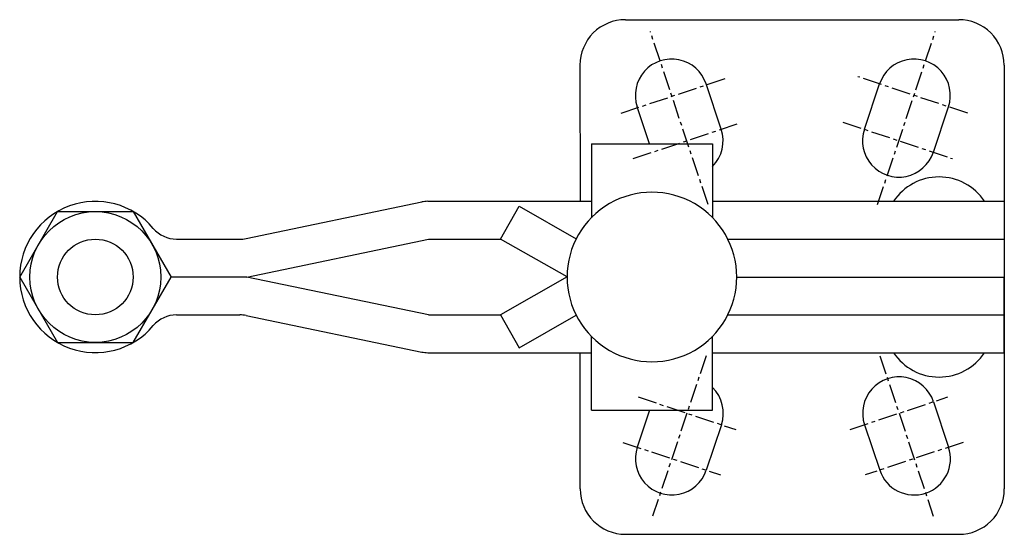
# Model space of a CAD drawing. Extents: x 187 to 251.9, y 245 to 279.
import ezdxf

# ---------------------------------------------------------------- set-up
doc = ezdxf.new("R2010")
doc.units = 0
doc.linetypes.add('CENTER', pattern=[2, 1.25, -0.25, 0.25, -0.25])
doc.layers.get('0').update_dxf_attribs({"linetype": 'CONTINUOUS'})
doc.layers.add('BRAUER-1', color=1, linetype='CENTER')

msp = doc.modelspace()

# ---------------------------------------------------------------- linework, layer by layer
for p, q in [((226.940034, 279.000049), (248.939809, 279.000049)), ((223.940064, 276.000079), (223.950063, 267)), ((251.939779, 276.000079), (251.949778, 248.000019)), ((233.266808, 271.759068), (232.266818, 274.759038)), ((242.713034, 271.759068), (243.713024, 274.759038)), ((228.526917, 270.799962), (227.713184, 273.24116)), ((247.266668, 270.24119), (248.266658, 273.24116)), ((224.690056, 270.799962), (224.690056, 265.919194)), ((224.690056, 270.799962), (232.689976, 270.799961)), ((232.689976, 270.799961), (232.689976, 265.919194)), ((201.894416, 264.541989), (213.490725, 266.957887)), ((213.898629, 266.999925), (215.200018, 266.999905)), ((215.200018, 267), (224.690056, 267)), ((218.690116, 264.500025), (219.925127, 266.673644)), ((219.925127, 266.673644), (223.694993, 264.531674)), ((232.689976, 266.999999), (251.939778, 266.999999)), ((251.939778, 266.999999), (251.939778, 262.000049)), ((186.955748, 261.999976), (189.453064, 266.325454)), ((189.453064, 266.325454), (194.447695, 266.325453)), ((194.447695, 266.325453), (196.945009, 261.999976)), ((197.305283, 264.499951), (201.486512, 264.499951)), ((201.950279, 261.999976), (213.950159, 264.49995)), ((213.950159, 264.49995), (215.200018, 264.49995)), ((215.200018, 264.500025), (218.690116, 264.500025)), ((223.090072, 262.000051), (218.690116, 264.500025)), ((233.700953, 264.500024), (251.939778, 264.500024)), ((186.955748, 261.999976), (189.453063, 257.674499)), ((194.447694, 257.674499), (196.945009, 261.999976)), ((201.950279, 261.999976), (196.945009, 261.999976)), ((213.950159, 259.5), (201.950279, 261.999976)), ((223.090072, 262.000051), (218.690116, 259.500075)), ((234.28996, 262.000049), (251.939778, 262.000049)), ((251.939778, 257.000099), (251.939778, 262.000049)), ((197.305282, 259.500001), (201.486512, 259.500001)), ((201.894416, 259.457962), (213.490724, 257.042064)), ((213.950159, 259.5), (215.200018, 259.5)), ((215.200018, 259.500075), (218.690116, 259.500075)), ((218.690116, 259.500075), (219.925127, 257.326455)), ((219.925127, 257.326455), (223.694993, 259.468425)), ((233.700953, 259.500074), (251.939778, 259.500074)), ((224.690055, 253.200138), (224.690056, 258.080905)), ((232.689975, 253.200137), (232.689976, 258.080905)), ((189.453063, 257.674499), (194.447694, 257.674499)), ((213.898629, 257.000025), (215.200017, 257.0001)), ((215.200017, 257.0001), (224.690055, 257.0001)), ((223.950063, 248.00002), (223.950063, 257.0001)), ((232.689975, 257.000099), (251.939778, 257.000099)), ((247.276668, 253.758908), (248.276657, 250.758938)), ((224.690055, 253.200138), (232.689975, 253.200137)), ((228.536915, 253.200138), (227.723183, 250.758939)), ((233.276807, 252.241031), (232.276817, 249.241061)), ((242.723033, 252.241031), (243.723023, 249.241061)), ((226.950032, 245.00005), (248.949807, 245.000049))]:
    msp.add_line(p, q)
for radius in [4.325477, 2.497316]:
    msp.add_circle((191.950379, 261.999976), radius)
for centre, radius, start, end in [((226.940034, 276.000079), 2.99997, 89.999999, 180), ((248.939809, 276.000079), 2.99997, 0, 90.000009), ((229.990001, 274.000099), 2.399976, 18.434949, 198.43496), ((245.989841, 274.000099), 2.399976, 341.565051, 161.565062), ((230.989991, 271.000129), 2.399976, 315.099524, 18.434959), ((244.989851, 271.000129), 2.399976, 161.565051, 341.565062), ((247.639826, 265.010044), 3.599964, 33.557309, 146.44269), ((228.690016, 262.00005), 5.599944, 359.99999, 179.999998), ((191.950379, 261.999976), 4.994631, 40.04176, 319.958219), ((213.898629, 264.999945), 1.99998, 89.999999, 101.768273), ((197.305283, 266.499931), 1.99998, 220.041795, 270), ((201.486512, 266.499931), 1.99998, 270, 281.768287), ((228.690016, 262.00005), 5.599944, 179.999989, 359.99999), ((197.305282, 257.500021), 1.99998, 90, 139.958224), ((201.486512, 257.500021), 1.99998, 78.23171, 90), ((213.898629, 259.000005), 1.99998, 258.231694, 269.999998), ((247.639826, 258.990054), 3.599964, 213.55731, 326.442689), ((244.99985, 252.99997), 2.399976, 18.434936, 198.434949), ((230.99999, 252.99997), 2.399976, 341.565038, 45.237666), ((230, 250), 2.399976, 161.565038, 341.565051), ((245.99984, 250), 2.399976, 198.434935, 18.434926), ((226.950033, 248.00002), 2.99997, 180, 269.999998), ((248.949808, 248.000019), 2.99997, 269.999998, 0)]:
    msp.add_arc(centre, radius, start, end)
at = {"layer": 'BRAUER-1'}
for p, q in [((232.395433, 266.783801), (228.584558, 278.216427)), ((243.584408, 266.783801), (247.395284, 278.216427)), ((226.648305, 272.819533), (233.731697, 275.180665)), ((249.531537, 272.819533), (242.289999, 275.233379)), ((227.448294, 269.819564), (234.531687, 272.180695)), ((241.290009, 272.233409), (248.531547, 269.819564)), ((232.264889, 256.794665), (228.735102, 246.205305)), ((243.734952, 256.794665), (247.264738, 246.205304)), ((227.774519, 254.075128), (234.225462, 251.924812)), ((241.774378, 251.924813), (248.225323, 254.075126)), ((226.774529, 251.075158), (233.225472, 248.924842)), ((249.225312, 251.075157), (242.774368, 248.924842))]:
    msp.add_line(p, q, dxfattribs=at)

doc.saveas('drawing.dxf')
